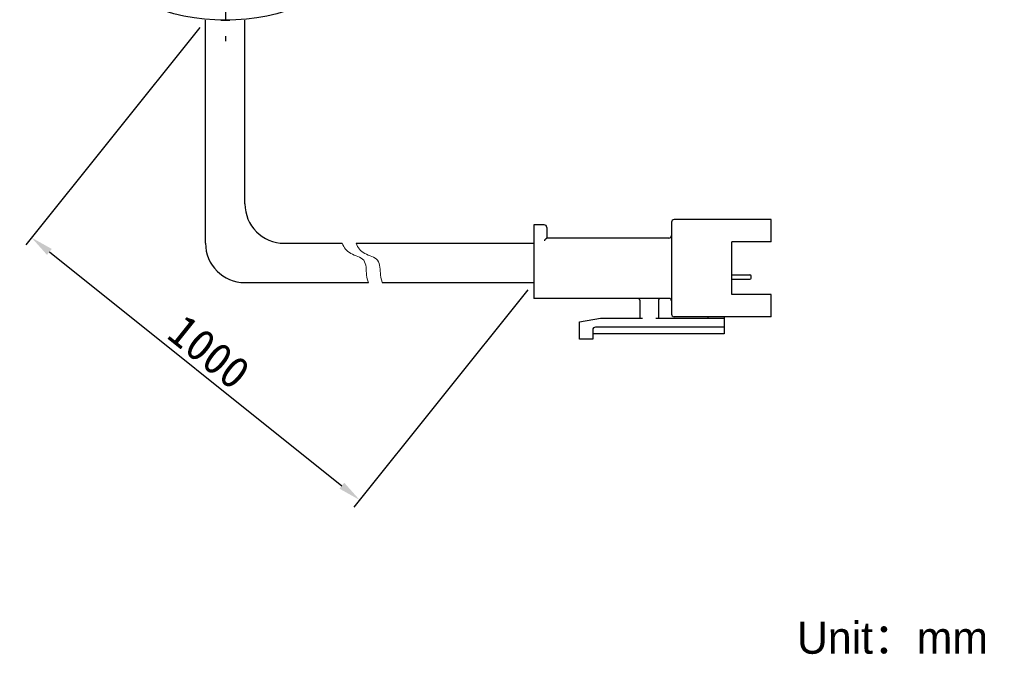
# Model space of a CAD drawing. Header units: millimetres. Extents: x 118 to 231, y 72 to 240.
# Tile 1 of 4: x 123 to 231, y 72 to 142. Entities that reach past the tile are written whole.
import ezdxf

# ---------------------------------------------------------------- set-up
doc = ezdxf.new("R2010")
doc.units = ezdxf.units.MM
doc.header["$LTSCALE"] = 23.1
doc.header["$PDMODE"] = 3
doc.header["$PDSIZE"] = 8
doc.linetypes.add('CENTER', pattern=[0.6, 0.375, -0.075, 0.075, -0.075])
doc.layers.get('0').update_dxf_attribs({"linetype": 'CONTINUOUS'})
doc.layers.get('Defpoints').update_dxf_attribs({"linetype": 'CONTINUOUS', "lineweight": 18})
for name, color, linetype in [('00_COMPONENTS', 7, 'CONTINUOUS'), ('03_ALL_AXES', 7, 'CONTINUOUS'), ('20_ALL_FEATURES', 7, 'CONTINUOUS')]:
    doc.layers.add(name, color=color, linetype=linetype)
for name, color, linetype, lineweight in [('标注', 3, 'CONTINUOUS', 25), ('粗实线', 7, 'CONTINUOUS', 30), ('细实线', 7, 'CONTINUOUS', 15)]:
    doc.layers.add(name, color=color, linetype=linetype, lineweight=lineweight)
doc.styles.get("Standard").update_dxf_attribs({"font": 'simfang.ttf'})
doc.dimstyles.new('CST Standard', dxfattribs={"dimtxt": 3.5, "dimasz": 2.5, "dimexe": 1, "dimexo": 1, "dimgap": 0.6, "dimtad": 1, "dimtoh": 1, "dimdsep": 46, "dimtxsty": 'STANDARD', "dimcen": -2.5, "dimdle": 5, "dimadec": 1, "dimazin": 2, "dimtfac": 1, "dimtofl": 0, "dimtmove": 0, "dimatfit": 0, "dimfxl": 1, "dimtolj": 1, "dimarcsym": 0})

# ---------------------------------------------------------------- blocks, each defined once
blk = doc.blocks.new('*D9')
at = {"layer": 'Defpoints', "color": 0}
for p in [(143.63, 141.67), (179.53, 112.95), (160.5, 89.16)]:
    blk.add_point(p, dxfattribs=at)
at = {"layer": '标注', "color": 0, "linetype": 'Continuous', "lineweight": -2, "ltscale": 3}
for p, q in [((143.01, 140.89), (123.98, 117.1)), ((178.91, 112.17), (159.87, 88.38))]:
    blk.add_line(p, q, dxfattribs=at)
at = {"layer": '标注', "color": 9, "linetype": 'Continuous', "lineweight": -2, "ltscale": 3}
blk.add_line((126.55, 116.32), (158.55, 90.72), dxfattribs=at)
at = {"layer": '标注', "color": 9}
for points in [[(126.81, 116.64), (126.29, 115.99), (124.6, 117.88)], [(158.29, 90.4), (158.81, 91.05), (160.5, 89.16)]]:
    blk.add_solid(points, dxfattribs=at)
at = {"layer": '标注', "color": 7, "insert": (144.03, 105.37), "char_height": 3.5, "attachment_point": 5, "rotation": 321.3402}
blk.add_mtext('\\A1;1000{}{{\\H0.7x;}{}}', dxfattribs=at)

msp = doc.modelspace()

# ---------------------------------------------------------------- linework, layer by layer
msp.add_line((145.3199, 141.6723), (146.276, 141.6723))
at = {"layer": '00_COMPONENTS', "color": 7}
msp.add_circle((145.8054, 164.1723), 22.5, dxfattribs=at)
at = {"layer": '03_ALL_AXES', "color": 1, "linetype": 'CENTER'}
msp.add_line((145.8054, 164.1723), (145.8054, 139.3931), dxfattribs=at)
at = {"layer": '20_ALL_FEATURES', "color": 1, "linetype": 'CENTER'}
msp.add_line((145.8054, 164.1723), (145.8054, 139.7723), dxfattribs=at)
at = {"layer": '粗实线', "ltscale": 3}
for p, q in [((143.6346, 117.2608), (143.6346, 141.6723)), ((147.9425, 121.5687), (147.9425, 141.6723)), ((152.2504, 117.2608), (158.5973, 117.2608)), ((160.1218, 117.2608), (179.5338, 117.2608)), ((147.9425, 112.9529), (161.4464, 112.9529)), ((162.9708, 112.9529), (179.5338, 112.9529))]:
    msp.add_line(p, q, dxfattribs=at)
at = {"layer": '粗实线'}
for p, q in [((205.5248, 119.8456), (194.8987, 119.8456)), ((205.5248, 117.4044), (205.5248, 119.8456)), ((179.5338, 119.2712), (179.5338, 111.2298)), ((180.6826, 119.2712), (179.5338, 119.2712)), ((180.9698, 118.984), (180.9698, 117.8352)), ((194.6115, 119.5584), (194.6115, 109.5066)), ((194.3243, 117.8352), (180.9698, 117.8352)), ((205.5248, 117.4044), (201.2169, 117.4044)), ((201.2169, 111.6605), (201.2169, 117.4044)), ((201.2169, 113.8154), (203.1986, 113.8154)), ((201.2169, 113.3119), (203.1986, 113.3119)), ((203.3421, 113.4555), (203.3421, 113.6718)), ((194.3243, 111.2298), (179.5338, 111.2298)), ((205.5248, 111.6605), (201.2169, 111.6605)), ((205.5248, 109.2194), (205.5248, 111.6605)), ((191.1651, 109.0758), (191.1651, 110.9426)), ((193.1755, 110.9426), (193.1755, 109.0758)), ((184.5597, 108.645), (186.8572, 109.0758)), ((186.8572, 109.0758), (191.4523, 109.0758)), ((192.8883, 109.0758), (200.3553, 109.0758)), ((205.5248, 109.2194), (194.8987, 109.2194)), ((198.6322, 109.0758), (198.6322, 109.2194)), ((200.3553, 109.2194), (200.3553, 107.3526)), ((184.5597, 106.7783), (184.5597, 108.645)), ((185.9957, 107.7834), (185.9957, 106.7783)), ((200.3553, 108.0706), (186.2829, 108.0706)), ((185.9957, 106.7783), (184.5597, 106.7783)), ((200.3553, 107.3526), (185.9957, 107.3526))]:
    msp.add_line(p, q, dxfattribs=at)
at = {"layer": '粗实线', "ltscale": 3}
for centre in [(152.2504, 121.5687), (147.9425, 117.2608)]:
    msp.add_arc(centre, 4.3079, 180, 270, dxfattribs=at)
at = {"layer": '粗实线'}
for centre, radius, start, end in [((194.8987, 119.5584), 0.2872, 90, 180), ((180.6826, 118.984), 0.2872, 0, 90), ((194.3243, 118.1224), 0.2872, 270, 0), ((203.1986, 113.6718), 0.1436, 0, 90), ((203.1986, 113.4555), 0.1436, 270, 0), ((190.878, 110.9426), 0.2872, 0, 90), ((193.4627, 110.9426), 0.2872, 90, 180), ((194.3243, 110.9426), 0.2872, 0, 90), ((194.8987, 109.5066), 0.2872, 180, 270), ((186.2829, 107.7834), 0.2872, 90, 180)]:
    msp.add_arc(centre, radius, start, end, dxfattribs=at)
msp.add_open_spline([(180.9698, 117.8352), (180.966, 117.8314), (180.9525, 117.818), (180.9257, 117.7911), (180.8868, 117.7522), (180.8403, 117.7057), (180.7892, 117.6546), (180.7362, 117.6016), (180.7004, 117.5658), (180.6826, 117.548)], degree=3, knots=[0, 0, 0, 0, 132.44496021, 469.29186831, 937.59263349, 1489.92739949, 2093.19286428, 2719.61557646, 3341.62114333, 3341.62114333, 3341.62114333, 3341.62114333], dxfattribs=at)
at = {"layer": '细实线', "ltscale": 3}
for points, knots in [([(158.5973, 117.2608), (158.7702, 116.7836), (159.3538, 116.0194), (161.3051, 115.6332), (161.164, 114.0367), (161.3601, 113.2109), (161.4464, 112.9529)], [0, 0, 0, 0, 610.83119015, 1204.5829362, 1830.46368675, 2133.90260583, 2133.90260583, 2133.90260583, 2133.90260583]), ([(160.1218, 117.2608), (160.2946, 116.7836), (160.8782, 116.0194), (162.8295, 115.6332), (162.6884, 114.0367), (162.8845, 113.2109), (162.9708, 112.9529)], [0, 0, 0, 0, 609.2601643, 1201.48481194, 1825.75582997, 2128.41432004, 2128.41432004, 2128.41432004, 2128.41432004])]:
    msp.add_open_spline(points, degree=3, knots=knots, dxfattribs=at)

# ---------------------------------------------------------------- texts
at = {"insert": (208.3383, 75.8341), "char_height": 3.5, "width": 66.074441, "attachment_point": 1}
msp.add_mtext('{\\fFZLanTingHei-R-GBK|b0|i0|c134|p2;Unit：mm}', dxfattribs=at)

# ---------------------------------------------------------------- dimensions: what is measured, and where the dimension line sits
at = {"layer": '标注', "color": 9, "ltscale": 3}
dim = msp.add_linear_dim(base=(160.499, 89.1594), p1=(143.6346, 141.6723), p2=(179.5338, 112.9529), angle=321.340192, text='1000{}{{\\H0.7x;}{}}', dimstyle='CST Standard', override={"dimlfac": 2, "dimclrd": 9, "dimclrt": 7}, dxfattribs=at)
dim.commit()
dim.dimension.update_dxf_attribs({"geometry": '*D9', "text_midpoint": (144.0299, 105.3697)})

doc.saveas('drawing.dxf')
